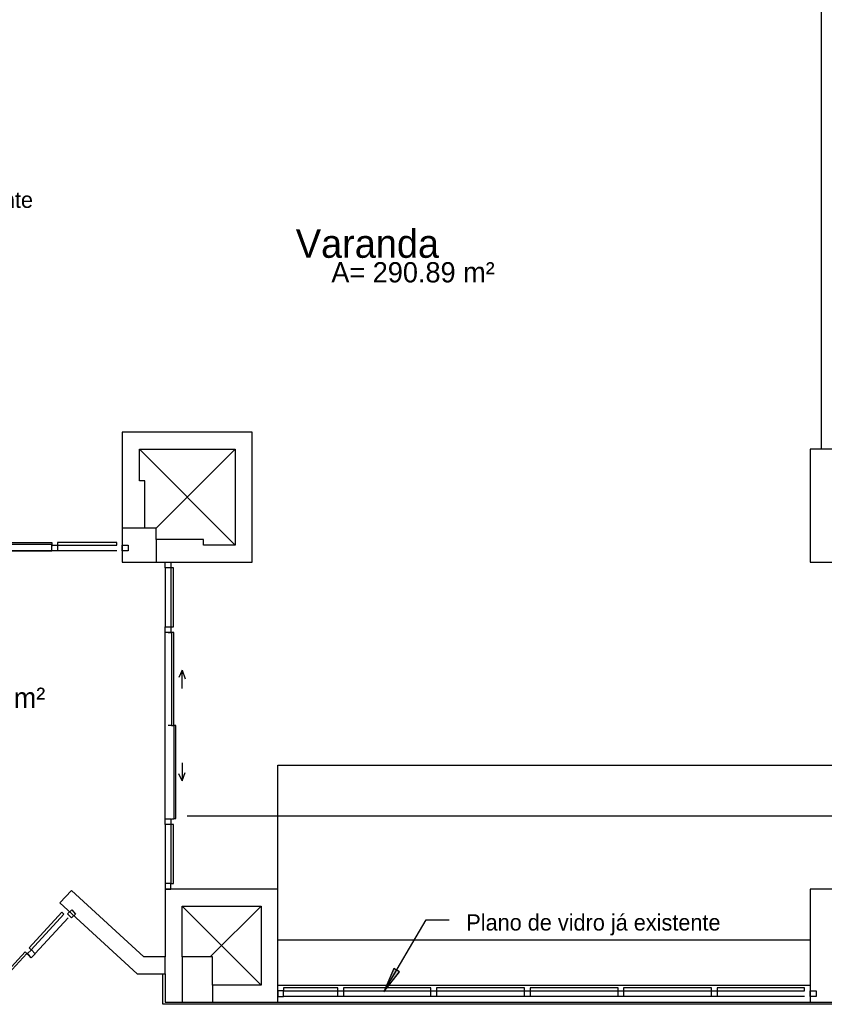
# Model space of a CAD drawing. Header units: millimetres. Extents: x 335 to 739275, y -1 to 84.
# Tile 67 of 71: x 392 to 402, y 40 to 52. Entities that reach past the tile are written whole.
import ezdxf

# ---------------------------------------------------------------- set-up
doc = ezdxf.new("R2010")
doc.units = ezdxf.units.MM
doc.header["$MEASUREMENT"] = 0
doc.styles.add('CenturyGothic', font='GOTHIC.TTF')

msp = doc.modelspace()

# ---------------------------------------------------------------- hatches: boundary and pattern name
at = {"linetype": 'Continuous'}
msp.add_hatch(color=8, dxfattribs=at).paths.add_polyline_path([(396.436, 40.46), (396.622, 40.698), (396.554, 40.737), (396.436, 40.46), (396.436, 40.46)])

# ---------------------------------------------------------------- linework, layer by layer
at = {"color": 7}
for p, q in [((401.585, 46.843), (401.585, 53.197)), ((394.887, 47.042), (393.36, 47.042)), ((393.36, 47.042), (393.36, 45.515)), ((394.887, 45.515), (394.887, 47.042)), ((393.561, 46.843), (394.687, 46.843)), ((393.561, 46.471), (393.561, 46.843)), ((393.561, 46.843), (394.687, 45.714)), ((394.687, 46.843), (393.758, 45.913)), ((394.687, 46.843), (394.687, 45.714)), ((402.779, 46.843), (401.453, 46.843)), ((401.453, 46.843), (401.453, 45.515)), ((393.625, 46.471), (393.561, 46.471)), ((393.625, 45.913), (393.625, 46.471)), ((393.625, 45.913), (393.36, 45.913)), ((393.758, 45.913), (393.625, 45.913)), ((393.758, 45.781), (393.758, 45.913)), ((391.507, 45.746), (392.532, 45.746)), ((392.532, 45.746), (392.532, 45.722)), ((393.295, 45.746), (392.598, 45.746)), ((392.598, 45.746), (392.598, 45.713)), ((393.295, 45.713), (393.295, 45.746)), ((394.315, 45.781), (393.758, 45.781)), ((393.758, 45.781), (393.758, 45.515)), ((394.315, 45.714), (394.315, 45.781)), ((392.532, 45.649), (390.476, 45.649)), ((390.476, 45.649), (392.532, 45.649)), ((392.532, 45.722), (391.507, 45.722)), ((392.532, 45.722), (392.532, 45.703)), ((392.532, 45.682), (392.532, 45.722)), ((392.532, 45.649), (392.532, 45.714)), ((392.532, 45.714), (392.598, 45.714)), ((392.598, 45.649), (392.532, 45.649)), ((392.598, 45.714), (392.598, 45.649)), ((392.598, 45.713), (393.295, 45.713)), ((393.295, 45.649), (392.598, 45.649)), ((393.36, 45.649), (393.36, 45.714)), ((393.36, 45.714), (393.427, 45.714)), ((393.427, 45.649), (393.36, 45.649)), ((393.427, 45.714), (393.427, 45.649)), ((394.687, 45.714), (394.315, 45.714)), ((393.36, 45.515), (394.887, 45.515)), ((393.864, 45.45), (393.864, 45.515)), ((393.864, 45.515), (393.932, 45.515)), ((393.932, 45.515), (393.932, 45.45)), ((401.453, 45.515), (402.779, 45.515)), ((393.864, 45.45), (393.864, 44.753)), ((393.932, 45.45), (393.864, 45.45)), ((393.964, 45.45), (393.932, 45.45)), ((393.932, 45.45), (393.932, 44.753)), ((393.964, 44.753), (393.964, 45.45)), ((393.864, 44.686), (393.864, 44.753)), ((393.864, 44.753), (393.932, 44.753)), ((393.932, 44.753), (393.964, 44.753)), ((393.932, 44.753), (393.932, 44.686)), ((393.864, 42.498), (393.864, 44.686)), ((393.932, 44.686), (393.864, 44.686)), ((393.899, 44.686), (393.939, 44.686)), ((393.939, 44.686), (393.92, 44.686)), ((393.965, 44.686), (393.939, 44.686)), ((393.939, 44.686), (393.939, 43.595)), ((393.965, 43.595), (393.965, 44.686)), ((394.063, 44.244), (394.023, 44.158)), ((394.063, 44.244), (394.098, 44.142)), ((394.063, 44.031), (394.063, 44.244)), ((393.939, 43.592), (393.899, 43.592)), ((393.939, 43.595), (393.965, 43.595)), ((393.99, 43.595), (393.965, 43.595)), ((393.965, 43.595), (393.965, 42.502)), ((393.99, 42.502), (393.99, 43.595)), ((394.063, 43.154), (394.063, 42.942)), ((395.19, 41.669), (395.19, 43.127)), ((395.19, 43.127), (430.044, 43.127)), ((394.063, 42.942), (394.023, 43.024)), ((394.063, 42.942), (394.098, 43.04)), ((393.965, 42.502), (393.99, 42.502)), ((394.124, 42.53), (429.248, 42.53)), ((393.864, 42.43), (393.864, 42.498)), ((393.864, 42.498), (393.932, 42.498)), ((393.864, 42.43), (393.864, 41.734)), ((393.932, 42.43), (393.864, 42.43)), ((393.932, 42.498), (393.932, 42.43)), ((393.964, 42.43), (393.932, 42.43)), ((393.932, 42.43), (393.932, 41.734)), ((393.939, 42.498), (393.965, 42.498)), ((393.939, 42.498), (393.965, 42.498)), ((393.964, 41.734), (393.964, 42.43)), ((393.932, 41.734), (393.864, 41.734)), ((393.864, 41.734), (393.864, 41.669)), ((393.932, 41.734), (393.964, 41.734)), ((393.932, 41.669), (393.932, 41.734)), ((392.761, 41.654), (392.626, 41.509)), ((393.612, 40.873), (392.761, 41.654)), ((393.864, 41.669), (393.864, 40.873)), ((395.19, 41.669), (393.864, 41.669)), ((393.864, 41.669), (393.932, 41.669)), ((395.19, 40.341), (395.19, 41.669)), ((401.453, 41.669), (401.453, 40.341)), ((402.779, 41.669), (401.453, 41.669)), ((392.626, 41.509), (393.534, 40.674)), ((394.064, 40.873), (394.064, 41.47)), ((394.064, 41.47), (394.993, 41.47)), ((394.064, 41.47), (394.993, 40.54)), ((394.993, 41.47), (394.394, 40.873)), ((394.993, 41.47), (394.993, 40.54)), ((392.647, 41.398), (392.264, 40.98)), ((392.288, 40.957), (392.673, 41.376)), ((392.673, 41.376), (392.647, 41.398)), ((392.717, 41.379), (392.766, 41.424)), ((392.763, 41.331), (392.717, 41.379)), ((392.81, 41.376), (392.763, 41.331)), ((392.766, 41.424), (392.81, 41.376)), ((392.722, 41.331), (392.336, 40.912)), ((396.436, 40.46), (396.936, 41.308)), ((396.936, 41.308), (397.204, 41.308)), ((395.19, 41.072), (401.453, 41.072)), ((391.789, 40.465), (392.217, 40.93)), ((392.237, 40.914), (391.807, 40.448)), ((392.217, 40.93), (392.237, 40.914)), ((392.237, 40.914), (392.251, 40.901)), ((392.267, 40.886), (392.237, 40.914)), ((392.243, 40.912), (392.291, 40.957)), ((392.287, 40.863), (392.243, 40.912)), ((392.264, 40.98), (392.288, 40.957)), ((392.336, 40.909), (392.287, 40.863)), ((392.291, 40.957), (392.336, 40.909)), ((393.864, 40.873), (393.612, 40.873)), ((393.864, 40.674), (393.864, 40.873)), ((394.421, 40.873), (394.064, 40.873)), ((394.064, 40.873), (394.064, 40.341)), ((394.421, 40.54), (394.421, 40.873)), ((393.534, 40.674), (393.864, 40.674)), ((393.837, 40.315), (393.837, 40.674)), ((393.864, 40.674), (393.864, 40.341)), ((396.554, 40.737), (396.436, 40.46)), ((396.436, 40.46), (396.622, 40.698)), ((396.622, 40.698), (396.554, 40.737)), ((394.993, 40.54), (394.421, 40.54)), ((394.421, 40.54), (394.421, 40.341)), ((395.19, 40.54), (401.453, 40.54)), ((395.258, 40.475), (395.19, 40.475)), ((395.19, 40.475), (395.19, 40.408)), ((395.895, 40.507), (395.258, 40.507)), ((395.258, 40.507), (395.258, 40.475)), ((395.258, 40.475), (395.895, 40.475)), ((395.258, 40.408), (395.258, 40.475)), ((395.895, 40.475), (395.895, 40.507)), ((395.895, 40.408), (395.895, 40.475)), ((395.895, 40.475), (395.961, 40.475)), ((396.989, 40.507), (395.961, 40.507)), ((395.961, 40.507), (395.961, 40.475)), ((395.961, 40.475), (396.989, 40.475)), ((395.961, 40.475), (395.961, 40.408)), ((396.989, 40.475), (396.989, 40.507)), ((396.989, 40.408), (396.989, 40.475)), ((396.989, 40.475), (397.056, 40.475)), ((398.091, 40.507), (397.056, 40.507)), ((397.056, 40.507), (397.056, 40.475)), ((397.056, 40.475), (398.091, 40.475)), ((397.056, 40.475), (397.056, 40.408)), ((398.091, 40.475), (398.091, 40.507)), ((398.091, 40.408), (398.091, 40.475)), ((398.091, 40.475), (398.158, 40.475)), ((399.192, 40.507), (398.158, 40.507)), ((398.158, 40.507), (398.158, 40.475)), ((398.158, 40.475), (399.192, 40.475)), ((398.158, 40.475), (398.158, 40.408)), ((399.192, 40.475), (399.192, 40.507)), ((399.192, 40.408), (399.192, 40.475)), ((399.192, 40.475), (399.258, 40.475)), ((400.293, 40.507), (399.258, 40.507)), ((399.258, 40.507), (399.258, 40.475)), ((399.258, 40.475), (400.293, 40.475)), ((399.258, 40.475), (399.258, 40.408)), ((400.293, 40.475), (400.293, 40.507)), ((400.293, 40.408), (400.293, 40.475)), ((400.293, 40.475), (400.36, 40.475)), ((401.387, 40.507), (400.36, 40.507)), ((400.36, 40.507), (400.36, 40.475)), ((400.36, 40.475), (401.387, 40.475)), ((400.36, 40.475), (400.36, 40.408)), ((401.387, 40.475), (401.387, 40.507)), ((401.453, 40.408), (401.453, 40.475)), ((401.453, 40.475), (401.521, 40.475)), ((401.521, 40.475), (401.521, 40.408)), ((425.693, 40.315), (393.837, 40.315)), ((393.864, 40.341), (395.19, 40.341)), ((395.19, 40.408), (395.258, 40.408)), ((395.19, 40.341), (401.453, 40.341)), ((395.895, 40.408), (395.258, 40.408)), ((395.961, 40.408), (395.895, 40.408)), ((396.989, 40.408), (395.961, 40.408)), ((397.056, 40.408), (396.989, 40.408)), ((398.091, 40.408), (397.056, 40.408)), ((398.158, 40.408), (398.091, 40.408)), ((399.192, 40.408), (398.158, 40.408)), ((399.258, 40.408), (399.192, 40.408)), ((400.293, 40.408), (399.258, 40.408)), ((400.36, 40.408), (400.293, 40.408)), ((401.387, 40.408), (400.36, 40.408)), ((401.521, 40.408), (401.453, 40.408)), ((401.453, 40.341), (402.779, 40.341))]:
    msp.add_line(p, q, dxfattribs=at)

# ---------------------------------------------------------------- texts
at = {"color": 7, "attachment_point": 7, "line_spacing_factor": 0.798, "style": 'CenturyGothic'}
for s, insert, char_height, width in [('Plano de vidro já existente', (389.319, 49.624), 0.19066, 6.35238), ('Varanda', (395.401, 49.09), 0.3334, 3.72731), ('A= 290.89 m²', (395.819, 48.802), 0.23833, 3.94202), ('A= 17.16 m²', (390.709, 43.798), 0.23833, 3.58983), ('Plano de vidro já existente', (397.407, 41.125), 0.19066, 6.35238)]:
    msp.add_mtext(s, dxfattribs=dict(at, insert=insert, char_height=char_height, width=width))

doc.saveas('drawing.dxf')
